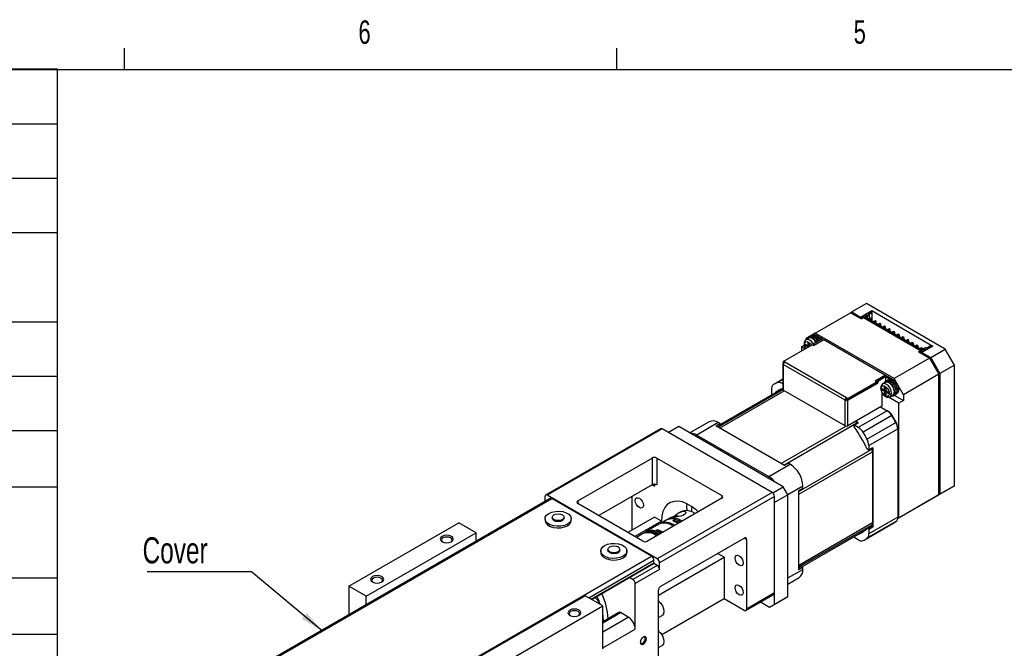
# Model space of a CAD drawing. Extents: x 11 to 421, y 5 to 275.
# Tile 4 of 7: x 105 to 205, y 212 to 275. Entities that reach past the tile are written whole.
import ezdxf
from ezdxf.enums import TextEntityAlignment as Align

# ---------------------------------------------------------------- set-up
doc = ezdxf.new("R2010")
doc.units = 0
doc.layers.get('0').update_dxf_attribs({"linetype": 'CONTINUOUS'})

# ---------------------------------------------------------------- blocks, each defined once
blk = doc.blocks.new('SW_TABLEANNOTATION_2')
at = {"color": 0, "linetype": 'CONTINUOUS'}
for p, q in [((0, 0), (0, -68.433)), ((93.214, 0), (0, 0)), ((93.214, -68.433), (93.214, 0)), ((0, -5.526), (93.214, -5.526)), ((35.028, -5.526), (35.028, -31.156)), ((56.134, -5.526), (56.134, -68.433)), ((0, -11.051), (93.214, -11.051)), ((74.418, -11.051), (74.418, -68.433)), ((0, -16.577), (93.214, -16.577)), ((0, -25.631), (93.214, -25.631)), ((0, -31.156), (93.214, -31.156)), ((0, -36.682), (93.214, -36.682)), ((35.028, -36.682), (35.028, -68.433)), ((0, -42.406), (35.028, -42.406)), ((56.134, -42.406), (93.214, -42.406)), ((0, -51.658), (35.028, -51.658)), ((74.418, -51.658), (93.214, -51.658)), ((0, -57.382), (35.028, -57.382)), ((56.134, -57.382), (93.214, -57.382)), ((0, -62.907), (93.214, -62.907)), ((0, -68.433), (93.214, -68.433))]:
    blk.add_line(p, q, dxfattribs=at)
for s, height, width, p in [('Technical Data', 3.5, 0.7, (29.615, -5.467)), ('Unit', 2.6458, 0.7, (42.44, -10.384)), ('Value', 2.6458, 0.7, (69.664, -10.384)), ('Ball Screw Lead', 2.64583, 0.653333, (4.077, -15.909)), ('2', 2.646, 0.7, (64.299, -15.909)), ('6', 2.646, 0.7, (82.838, -15.909)), ('mm', 2.6458, 0.7, (42.274, -15.909)), ('Max. Velocity      ', 2.64583, 0.571053, (5.934, -21.104)), ('mm/s', 2.6458, 0.7, (40.818, -22.868)), ('100', 2.6458, 0.7, (62.344, -22.868)), ('300', 2.6458, 0.7, (80.883, -22.868)), ('(w/ 17L30)', 2.6458, 0.7, (8.761, -24.632)), ('Force (w/ 17L30)', 2.64583, 0.65625, (3.444, -30.489)), ('1600', 2.6458, 0.7, (61.366, -30.489)), ('N', 2.646, 0.7, (44.275, -30.489)), ('555', 2.6458, 0.7, (80.883, -30.489)), ('Standard', 2.6458, 0.7, (57.365, -36.014)), ('P Grade', 2.6458, 0.7, (76.655, -36.014)), ('Repeatability', 2.64583, 0.7, (6.134, -41.308)), ('%%p', 2.6458, 0.7, (60.595, -41.308)), ('0.01', 2.6458, 0.7, (63.117, -41.308)), ('%%p', 2.6458, 0.7, (78.157, -41.308)), ('0.003', 2.6458, 0.7, (80.68, -41.308)), ('Positioning ', 2.64583, 0.7, (8.486, -47.032)), ('No ', 2.6458, 0.7, (62.816, -48.13)), ('0.02', 2.6458, 0.7, (80.396, -48.796)), ('Accuracy', 2.6458, 0.7, (9.028, -50.56)), ('standard ', 2.6458, 0.7, (57.561, -51.658)), ('mm', 2.6458, 0.7, (42.274, -51.559)), ('defined', 2.6458, 0.7, (58.585, -55.185)), ('Running Parallelism', 2.64583, 0.7, (1.237, -56.284)), ('0.01', 2.6458, 0.7, (80.396, -56.284)), ('Backlash', 2.6458, 0.7, (9.954, -62.24)), ('0.02', 2.6458, 0.7, (61.856, -62.24)), ('0.003', 2.6458, 0.7, (79.418, -62.24)), ('Starting Torque', 2.64583, 0.7, (4.74, -67.434)), ('N/cm', 2.6458, 0.7, (40.708, -67.434)), ('1.5', 2.6458, 0.7, (62.834, -67.434)), ('4', 2.646, 0.7, (82.838, -67.434))]:
    blk.add_text(s, height=height, dxfattribs=dict(at, width=width)).set_placement(p, align=Align.BOTTOM_LEFT)
blk = doc.blocks.new('SW_NOTE_3')
at = {"color": 0, "linetype": 'CONTINUOUS'}
for p, q in [((-17.778, 6.034), (-7.183, 6.034)), ((-7.183, 6.034), (0, 0))]:
    blk.add_line(p, q, dxfattribs=at)
blk.add_solid([(0, 0), (-1.58, 1.85), (-2.095, 1.237)], dxfattribs=at)
at = {"color": 0, "linetype": 'CONTINUOUS', "width": 0.7}
blk.add_text('Cover', height=2.6458, dxfattribs=at).set_placement((-18.261, 6.075), align=Align.BOTTOM_LEFT)

msp = doc.modelspace()

# ---------------------------------------------------------------- linework, layer by layer
at = {"color": 7, "linetype": 'CONTINUOUS'}
for p, q in [((115.9129, 270.3087), (115.9129, 272.4626)), ((165.9192, 270.3087), (165.9192, 272.4626)), ((15.9068, 270.3087), (415.9568, 270.3087)), ((191.2493, 246.523), (189.7644, 245.6657)), ((199.2632, 241.8967), (191.2493, 246.523)), ((186.0639, 243.5295), (189.6465, 245.5977)), ((189.6465, 245.5977), (190.7543, 244.9582)), ((189.6466, 245.5977), (189.7644, 245.6657)), ((189.7644, 245.6657), (190.6601, 245.1487)), ((190.6601, 245.1487), (191.7914, 245.8018)), ((190.6601, 245.0126), (190.6601, 245.1487)), ((191.6972, 245.693), (190.7072, 245.1215)), ((190.8133, 245.0602), (190.7072, 245.1215)), ((190.7072, 245.1215), (190.7072, 244.9854)), ((190.9429, 245.067), (190.7543, 244.9582)), ((190.8133, 245.0602), (190.9311, 245.1283)), ((190.8188, 244.9954), (190.8133, 245.0602)), ((190.9311, 245.1283), (196.8473, 241.713)), ((190.9311, 245.1283), (190.9366, 245.0634)), ((196.7412, 241.7198), (190.9429, 245.067)), ((191.0136, 245.2031), (191.2446, 245.3365)), ((196.9769, 241.7606), (191.0136, 245.2031)), ((191.0608, 245.1759), (191.2682, 245.2956)), ((191.2446, 245.3365), (191.3247, 245.2902)), ((191.2682, 245.2956), (191.2446, 245.3365)), ((191.2682, 245.2956), (191.2682, 245.0562)), ((191.3247, 245.2739), (191.5227, 245.3882)), ((191.3247, 245.2194), (191.5699, 245.361)), ((191.3247, 245.2902), (191.3247, 245.2739)), ((191.3247, 245.2739), (191.3247, 245.2194)), ((191.3247, 245.2194), (191.3247, 245.0235)), ((191.4143, 245.4344), (191.7797, 245.6453)), ((191.4945, 245.3882), (191.4143, 245.4344)), ((191.4615, 245.4072), (191.8032, 245.6045)), ((191.5227, 245.3882), (191.4945, 245.3882)), ((191.5699, 245.361), (191.5227, 245.3882)), ((191.6618, 245.033), (191.5439, 244.965)), ((191.5699, 244.9799), (191.5699, 245.361)), ((191.7797, 244.965), (191.6618, 245.033)), ((191.6972, 245.693), (191.7797, 245.6453)), ((191.8032, 245.6045), (191.7797, 245.6453)), ((191.7914, 245.8018), (198.014, 242.2096)), ((191.7914, 245.6249), (191.7914, 245.8018)), ((191.8032, 245.6045), (191.8032, 244.7473)), ((191.5439, 244.965), (191.5439, 244.897)), ((191.6618, 244.8969), (191.5439, 244.965)), ((191.6618, 244.8969), (191.7797, 244.965)), ((191.6618, 244.8289), (191.6618, 244.8969)), ((191.7797, 244.7609), (191.7797, 244.965)), ((192.1332, 244.7609), (192.0154, 244.6928)), ((192.0154, 244.6928), (192.0154, 244.6248)), ((192.1332, 244.6248), (192.0154, 244.6928)), ((192.2511, 244.6928), (192.1332, 244.7609)), ((192.1332, 244.6248), (192.2511, 244.6928)), ((192.1332, 244.5568), (192.1332, 244.6248)), ((192.2511, 244.4888), (192.2511, 244.6928)), ((192.6046, 244.4887), (192.4868, 244.4207)), ((192.4868, 244.4207), (192.4868, 244.3527)), ((192.6046, 244.3527), (192.4868, 244.4207)), ((192.7225, 244.4207), (192.6046, 244.4887)), ((192.6046, 244.3527), (192.7225, 244.4207)), ((192.6046, 244.2847), (192.6046, 244.3527)), ((192.7225, 244.2166), (192.7225, 244.4207)), ((193.076, 244.2166), (192.9582, 244.1486)), ((192.9582, 244.1486), (192.9582, 244.0806)), ((193.076, 244.0805), (192.9582, 244.1486)), ((193.1939, 244.1486), (193.076, 244.2166)), ((193.076, 244.0805), (193.1939, 244.1486)), ((193.076, 244.0125), (193.076, 244.0805)), ((193.1939, 243.9445), (193.1939, 244.1486)), ((186.0639, 243.5295), (185.1211, 242.985)), ((185.1211, 242.8437), (185.1211, 242.985)), ((185.4061, 243.0087), (185.1232, 242.8454)), ((185.5142, 243.1481), (185.3727, 243.0664)), ((185.6237, 243.2305), (185.5058, 243.1625)), ((185.7956, 243.3138), (185.7061, 243.2622)), ((194.0777, 238.9032), (186.0639, 243.5295)), ((186.2289, 243.2709), (186.0874, 243.1893)), ((186.0874, 243.1893), (186.6531, 242.8627)), ((186.2289, 243.2709), (186.7945, 242.9444)), ((193.5474, 243.9445), (193.4296, 243.8764)), ((193.4296, 243.8764), (193.4296, 243.8084)), ((193.5474, 243.8084), (193.4296, 243.8764)), ((193.6653, 243.8764), (193.5474, 243.9445)), ((193.5474, 243.8084), (193.6653, 243.8764)), ((193.5474, 243.7404), (193.5474, 243.8084)), ((193.6653, 243.6724), (193.6653, 243.8764)), ((194.0188, 243.6723), (193.901, 243.6043)), ((193.901, 243.6043), (193.901, 243.5363)), ((194.0188, 243.5363), (193.901, 243.6043)), ((194.1367, 243.6043), (194.0188, 243.6723)), ((194.0188, 243.5363), (194.1367, 243.6043)), ((194.0188, 243.4683), (194.0188, 243.5363)), ((194.1367, 243.4002), (194.1367, 243.6043)), ((194.4902, 243.4002), (194.3724, 243.3322)), ((194.3724, 243.3322), (194.3724, 243.2641)), ((194.4902, 243.2641), (194.3724, 243.3322)), ((194.6081, 243.3322), (194.4902, 243.4002)), ((194.4902, 243.2641), (194.6081, 243.3322)), ((194.4902, 243.1961), (194.4902, 243.2641)), ((194.6081, 243.1281), (194.6081, 243.3322)), ((194.9616, 243.1281), (194.8438, 243.06)), ((194.8438, 243.06), (194.8438, 242.992)), ((194.9616, 242.992), (194.8438, 243.06)), ((195.0795, 243.06), (194.9616, 243.1281)), ((194.9616, 242.992), (195.0795, 243.06)), ((194.9616, 242.924), (194.9616, 242.992)), ((195.0795, 242.8559), (195.0795, 243.06)), ((182.8135, 240.6489), (185.7339, 242.3348)), ((184.6497, 242.1141), (184.9408, 242.2822)), ((184.6497, 242.1141), (184.6497, 241.7089)), ((185.0006, 241.9115), (184.6497, 242.1141)), ((185.0857, 242.366), (185.2271, 242.2843)), ((185.2271, 242.1482), (185.0857, 242.2299)), ((185.3686, 242.2299), (185.2271, 242.1482)), ((185.2895, 242.2755), (185.3686, 242.2299)), ((185.2938, 242.2777), (185.4352, 242.3594)), ((185.3214, 242.3388), (185.3214, 242.5021)), ((185.4393, 242.362), (185.4352, 242.3594)), ((185.4393, 242.4362), (185.4393, 242.2707)), ((185.7339, 242.3348), (185.8777, 242.2518)), ((186.6531, 242.8627), (185.8517, 242.4001)), ((185.8517, 242.4001), (185.9932, 242.3184)), ((185.8517, 242.4001), (185.8517, 242.2667)), ((185.8777, 242.2518), (186.9383, 242.8641)), ((186.8531, 242.8149), (186.8531, 242.8627)), ((186.9383, 242.8641), (193.2033, 239.2474)), ((195.433, 242.8559), (195.3152, 242.7879)), ((195.3152, 242.7879), (195.3152, 242.7199)), ((195.433, 242.7199), (195.3152, 242.7879)), ((195.5509, 242.7879), (195.433, 242.8559)), ((195.433, 242.7199), (195.5509, 242.7879)), ((195.433, 242.6518), (195.433, 242.7199)), ((195.5509, 242.5838), (195.5509, 242.7879)), ((195.9044, 242.5838), (195.7866, 242.5157)), ((195.7866, 242.5157), (195.7866, 242.4477)), ((195.9044, 242.4477), (195.7866, 242.5157)), ((196.0223, 242.5157), (195.9044, 242.5838)), ((195.9044, 242.4477), (196.0223, 242.5157)), ((195.9044, 242.3797), (195.9044, 242.4477)), ((196.0223, 242.3117), (196.0223, 242.5157)), ((196.3758, 242.3116), (196.258, 242.2436)), ((196.258, 242.2436), (196.258, 242.1756)), ((196.3758, 242.1756), (196.258, 242.2436)), ((196.4937, 242.2436), (196.3758, 242.3116)), ((196.3758, 242.1756), (196.4937, 242.2436)), ((196.3758, 242.1076), (196.3758, 242.1756)), ((196.4937, 242.0395), (196.4937, 242.2436)), ((196.8473, 242.0395), (196.7294, 241.9715)), ((196.8355, 241.5837), (197.8254, 242.1552)), ((196.9651, 241.9715), (196.8473, 242.0395)), ((198.014, 242.2096), (196.8826, 241.5565)), ((197.2974, 242.0545), (197.0995, 241.9402)), ((197.2974, 242.0382), (197.2974, 242.0545)), ((197.3776, 241.9919), (197.2974, 242.0382)), ((197.7429, 242.2028), (197.3776, 241.9919)), ((197.7429, 242.2028), (197.8254, 242.1552)), ((197.8254, 242.1552), (197.8254, 242.1008)), ((196.5526, 241.6109), (196.7412, 241.7198)), ((196.5526, 241.6109), (197.6604, 240.9714)), ((196.7294, 241.6449), (196.7173, 241.5158)), ((196.7294, 241.9715), (196.7294, 241.9035)), ((196.8473, 241.9034), (196.7294, 241.9715)), ((196.8473, 241.713), (196.7294, 241.6449)), ((196.8355, 241.5837), (196.7294, 241.6449)), ((196.7412, 241.7198), (196.7412, 241.6517)), ((196.8355, 241.4476), (196.8355, 241.5837)), ((196.8473, 241.9034), (196.9651, 241.9715)), ((196.8473, 241.8354), (196.8473, 241.9034)), ((196.8826, 241.5565), (196.8826, 241.4204)), ((196.8826, 241.5565), (197.7783, 241.0394)), ((196.9651, 241.7674), (196.9651, 241.9715)), ((197.2079, 241.8939), (196.9769, 241.7606)), ((197.0523, 241.913), (197.0995, 241.9402)), ((197.0523, 241.8041), (197.0523, 241.913)), ((197.0995, 241.9402), (197.1277, 241.9402)), ((197.1277, 241.9402), (197.2079, 241.8939)), ((197.1277, 241.8477), (197.1277, 241.9402)), ((197.7783, 241.0394), (199.2632, 241.8967)), ((197.7783, 241.0394), (198.7211, 239.4064)), ((200.206, 240.2637), (199.2632, 241.8967)), ((182.7526, 240.3999), (182.7526, 237.8141)), ((182.8159, 240.4842), (182.8112, 240.4815)), ((182.8112, 240.3182), (182.8112, 237.7325)), ((182.8112, 240.3182), (182.8135, 240.3169)), ((182.9573, 240.5659), (182.8135, 240.6489)), ((182.8135, 240.6489), (182.8135, 240.4856)), ((182.8561, 240.461), (182.8135, 240.4856)), ((189.0785, 236.7029), (182.8135, 240.3196)), ((182.8135, 240.3169), (182.8135, 240.3196)), ((182.955, 240.5645), (182.9573, 240.5659)), ((189.2199, 236.9478), (182.955, 240.5645)), ((197.6604, 240.9714), (194.0777, 238.9032)), ((197.6604, 240.9714), (198.6032, 239.3384)), ((197.6604, 240.9714), (197.7295, 240.9315)), ((197.7295, 240.9315), (197.6949, 240.9116)), ((197.7295, 240.9315), (198.6032, 239.4181)), ((200.206, 240.2637), (198.7211, 239.4064)), ((200.206, 228.0156), (200.206, 240.2637)), ((193.2033, 239.2474), (192.1426, 238.6351)), ((192.2628, 238.699), (193.0642, 239.1617)), ((193.2057, 239.08), (192.4043, 238.6174)), ((193.2033, 239.2474), (193.2033, 239.1955)), ((193.2057, 239.08), (193.2057, 238.6078)), ((193.7713, 238.7535), (193.2057, 239.08)), ((193.3471, 239.1617), (193.9128, 238.8351)), ((198.6032, 239.3384), (195.0206, 237.2702)), ((198.6032, 239.4181), (198.5687, 239.3982)), ((198.6032, 239.4181), (198.6032, 239.3384)), ((198.6032, 227.0903), (198.6032, 239.3384)), ((198.7211, 239.4064), (198.7211, 227.1583)), ((182.7526, 238.8278), (181.9808, 238.3822)), ((182.7526, 238.3786), (182.6643, 238.4296)), ((189.3637, 236.6988), (192.4043, 238.4541)), ((192.2864, 238.5521), (189.3661, 236.8662)), ((192.2864, 238.3888), (189.3661, 236.7029)), ((192.1426, 238.6351), (192.2864, 238.5521)), ((192.4043, 238.6174), (192.2628, 238.699)), ((192.2628, 238.5657), (192.2628, 238.699)), ((192.2864, 238.5521), (192.2864, 238.3888)), ((192.4043, 238.4541), (192.2864, 238.5221)), ((192.4043, 238.6174), (192.4043, 238.4541)), ((193.1842, 238.5184), (192.9014, 238.3552)), ((193.0996, 237.8485), (193.0996, 238.0118)), ((193.2923, 238.6578), (193.1509, 238.5762)), ((193.4018, 238.7403), (193.284, 238.6723)), ((193.7713, 238.7535), (193.9128, 238.8351)), ((195.0206, 237.2702), (194.0777, 238.9032)), ((182.7526, 237.9041), (176.3765, 234.2232)), ((181.5973, 237.8134), (181.5973, 237.3444)), ((181.6902, 237.2908), (181.5973, 237.3444)), ((189.0809, 234.1131), (182.8112, 237.7325)), ((192.805, 237.4334), (192.805, 236.0997)), ((192.9178, 237.341), (192.805, 237.4061)), ((192.8639, 237.8757), (193.0053, 237.7941)), ((193.0053, 237.658), (192.8639, 237.7396)), ((193.1467, 237.7396), (193.0053, 237.658)), ((193.0676, 237.7853), (193.1467, 237.7396)), ((193.072, 237.7875), (193.2134, 237.8691)), ((193.241, 237.5763), (193.0996, 237.4947)), ((193.0996, 237.3314), (193.0996, 237.4947)), ((193.2174, 237.8718), (193.2134, 237.8691)), ((193.2174, 237.946), (193.2174, 237.7805)), ((193.2174, 237.4267), (193.2174, 237.2633)), ((193.241, 237.5763), (193.241, 237.4851)), ((193.3865, 237.5693), (193.2451, 237.4877)), ((193.3117, 237.6172), (193.4531, 237.5356)), ((193.4531, 237.3995), (193.3117, 237.4811)), ((193.3865, 237.5693), (193.3908, 237.5715)), ((194.5492, 236.3992), (193.4924, 237.0093)), ((193.6513, 237.0561), (193.9342, 237.2194)), ((193.9675, 237.1616), (194.1089, 237.2433)), ((194.0835, 237.2123), (195.0206, 236.6714)), ((194.1173, 237.2288), (194.2351, 237.2969)), ((194.3037, 237.3524), (194.3461, 237.3769)), ((195.0206, 237.2702), (195.0206, 236.6714)), ((189.2199, 236.7818), (189.0785, 236.7002)), ((189.0785, 236.7002), (189.0785, 236.7029)), ((189.0785, 236.7002), (189.0809, 236.6988)), ((189.0809, 234.1131), (189.0809, 236.6988)), ((189.2223, 236.9492), (189.2199, 236.9478)), ((189.2223, 236.7859), (189.2199, 236.7845)), ((189.2199, 236.7845), (189.2199, 236.7818)), ((189.2199, 236.7818), (189.2223, 236.7805)), ((189.3661, 236.8662), (189.2223, 236.9492)), ((189.2223, 236.7859), (189.2223, 236.9492)), ((189.3661, 236.7029), (189.2223, 236.7859)), ((189.2223, 236.7805), (189.227, 236.7832)), ((189.3637, 234.1131), (189.3637, 236.6988)), ((192.805, 236.0997), (189.3637, 234.1131)), ((189.3661, 236.8662), (189.3661, 236.7029)), ((192.6871, 236.0316), (193.3643, 235.6407)), ((195.0206, 236.6714), (194.5492, 236.3992)), ((194.5492, 224.7499), (194.5492, 236.3992)), ((193.3643, 235.6407), (190.4298, 233.9467)), ((193.8417, 235.151), (190.9072, 233.4569)), ((193.3643, 235.6407), (193.4821, 235.5727)), ((193.88, 235.1645), (193.8417, 235.151)), ((172.2046, 234.0314), (171.144, 233.4192)), ((182.8112, 227.9084), (172.2046, 234.0314)), ((175.2831, 234.5236), (173.3176, 233.3889)), ((176.1997, 234.4328), (174.0195, 233.1742)), ((175.964, 234.0927), (176.3765, 234.3308)), ((182.9172, 230.0787), (175.964, 234.0927)), ((176.3765, 234.1427), (176.127, 233.9986)), ((176.3765, 234.3308), (176.1997, 234.4328)), ((176.3765, 234.3308), (176.3765, 234.1427)), ((190.0237, 234.1811), (190.4361, 234.4192)), ((190.0237, 233.993), (190.0237, 234.1811)), ((190.4298, 233.9467), (190.0237, 234.1811)), ((190.1651, 234.5757), (190.4361, 234.4192)), ((190.285, 234.408), (190.324, 234.3545)), ((191.3113, 232.7569), (194.2458, 234.4509)), ((194.2458, 234.4509), (194.2767, 234.4773)), ((170.3409, 233.8031), (158.6736, 227.0677)), ((170.5075, 233.7866), (158.8403, 227.0512)), ((181.6798, 227.337), (170.5075, 233.7866)), ((174.0195, 233.1742), (181.3263, 228.9561)), ((191.4968, 232.0985), (194.4313, 233.7926)), ((194.4313, 233.9286), (194.4313, 233.7926)), ((194.4313, 233.7926), (194.4313, 224.8253)), ((191.4968, 232.0985), (191.4968, 231.6296)), ((191.4968, 231.6296), (191.3339, 231.7236)), ((191.9093, 231.8677), (191.4968, 231.6296)), ((191.7971, 231.8029), (191.824, 231.7424)), ((191.8857, 231.4764), (191.8857, 224.2569)), ((191.9093, 231.8677), (191.9093, 223.8384)), ((161.9515, 226.4797), (169.494, 230.8339)), ((169.494, 230.8339), (169.494, 228.1121)), ((169.9654, 230.8339), (176.5651, 227.024)), ((169.9654, 230.8339), (169.9654, 228.1121)), ((181.3263, 228.9561), (183.5065, 230.2147)), ((183.3297, 230.3168), (182.9172, 230.0787)), ((183.3297, 230.3168), (183.5065, 230.2147)), ((169.494, 228.1121), (164.0732, 224.9828)), ((169.7297, 228.1685), (169.7297, 227.976)), ((200.206, 228.0156), (198.7211, 227.1583)), ((199.2632, 227.4711), (200.206, 228.0156)), ((170.0125, 220.6016), (158.8403, 227.0512)), ((181.6798, 227.337), (170.0125, 220.6016)), ((181.7422, 227.2913), (182.8112, 227.9084)), ((183.2826, 227.0919), (181.9155, 226.3027)), ((183.2826, 227.0919), (182.8112, 227.9084)), ((183.2826, 216.749), (183.2826, 227.0919)), ((184.3904, 227.5271), (184.8029, 227.7652)), ((184.3904, 219.4978), (184.3904, 227.5271)), ((184.8029, 227.7652), (184.8029, 227.9694)), ((194.5492, 224.7499), (198.6032, 227.0903)), ((198.6032, 227.0903), (197.6604, 226.5458)), ((199.2632, 227.4711), (197.7783, 226.6139)), ((198.7211, 227.1583), (197.7783, 226.6139)), ((159.1332, 226.7344), (107.2787, 196.7994)), ((107.4454, 196.7829), (159.2999, 226.7179)), ((158.6046, 226.9151), (158.6046, 226.4292)), ((169.4351, 220.8669), (159.2999, 226.7179)), ((168.5512, 222.3977), (161.9515, 226.2076)), ((167.4434, 226.9283), (167.4434, 223.5261)), ((176.5651, 226.7519), (169.0226, 222.3977)), ((181.9155, 226.9287), (170.2483, 220.1933)), ((181.9155, 217.1302), (181.9155, 226.9287)), ((197.6604, 226.5458), (194.4177, 224.6739)), ((197.7783, 226.6139), (197.7783, 226.6139)), ((172.3916, 225.3797), (172.1521, 225.2414)), ((173.7959, 225.2067), (173.7252, 225.2475)), ((173.8416, 225.1796), (173.7959, 225.2067)), ((138.6877, 217.8123), (149.86, 224.2619)), ((151.6278, 223.2414), (149.86, 224.2619)), ((158.6147, 224.6673), (158.6147, 224.5067)), ((159.3481, 224.8279), (159.3481, 224.7245)), ((160.5481, 224.7245), (160.5481, 224.8279)), ((161.2814, 224.5067), (161.2814, 224.6673)), ((169.7297, 224.8459), (167.02, 223.2816)), ((170.4368, 224.4377), (167.7271, 222.8734)), ((170.1878, 224.1075), (168.8915, 223.3591)), ((170.4368, 224.4377), (169.7297, 224.8459)), ((170.9303, 224.5361), (170.3292, 224.1891)), ((171.3765, 224.7937), (171.0717, 224.6177)), ((171.5388, 224.8347), (171.7267, 224.9431)), ((191.1134, 222.5624), (194.0479, 224.2565)), ((194.2458, 224.3811), (191.3113, 222.6871)), ((194.4313, 224.8253), (191.4968, 223.1313)), ((194.5492, 224.7499), (194.4177, 224.674)), ((140.4555, 216.7918), (151.6278, 223.2414)), ((151.6278, 222.4015), (151.6278, 223.2414)), ((168.5025, 223.1346), (167.8886, 222.7802)), ((168.75, 223.2774), (168.644, 223.2162)), ((184.71, 219.7896), (191.0865, 223.4706)), ((191.3339, 223.6943), (191.7464, 223.9324)), ((191.3339, 223.6943), (191.4968, 223.6002)), ((191.4968, 223.6002), (191.9093, 223.8384)), ((191.4968, 223.6002), (191.4968, 223.1313)), ((191.9093, 223.8384), (191.7464, 223.9324)), ((170.3661, 217.8118), (178.8514, 222.7102)), ((179.0871, 222.5741), (179.0871, 215.4974)), ((190.0237, 222.7495), (190.0237, 222.8571)), ((190.4298, 222.5151), (190.0237, 222.7495)), ((164.2716, 221.4017), (164.2716, 221.2411)), ((165.0049, 221.5623), (165.0049, 221.4589)), ((166.2049, 221.4589), (166.2049, 221.5623)), ((166.9382, 221.2411), (166.9382, 221.4017)), ((176.8008, 220.7639), (176.1403, 221.1451)), ((117.5806, 190.932), (169.4351, 220.8669)), ((163.344, 216.4777), (169.6363, 220.1102)), ((170.0125, 219.9211), (169.655, 220.1276)), ((169.6708, 220.1865), (169.6708, 220.4587)), ((170.1304, 216.9132), (176.8008, 220.7639)), ((170.2483, 219.5129), (170.2483, 220.1933)), ((176.8008, 220.7639), (176.8008, 216.5451)), ((170.0125, 219.9211), (167.5377, 218.4924)), ((170.2483, 219.5129), (167.7734, 218.0842)), ((184.3904, 219.6859), (184.6399, 219.83)), ((184.8029, 219.7359), (184.3904, 219.4978)), ((184.6399, 219.83), (184.8029, 219.7359)), ((184.8029, 219.5318), (184.8029, 219.7359)), ((167.5377, 218.4924), (167.1858, 218.6956)), ((167.7734, 213.4571), (167.7734, 218.0842)), ((183.2826, 218.034), (184.4231, 218.6924)), ((138.6877, 217.8123), (138.6877, 214.9314)), ((140.4555, 216.7918), (138.6877, 217.8123)), ((170.1304, 210.3268), (170.1304, 217.4035)), ((181.9155, 217.1302), (179.0871, 215.4974)), ((181.8684, 216.9941), (181.8684, 215.9326)), ((140.4555, 215.9519), (140.4555, 216.7918)), ((151.5335, 210.3966), (162.7058, 216.8462)), ((164.4735, 215.8257), (162.7058, 216.8462)), ((176.8008, 216.5451), (170.4704, 212.8907)), ((178.8514, 215.3613), (176.8008, 216.5451)), ((179.018, 215.3448), (181.8465, 216.9776)), ((181.397, 215.6604), (180.4809, 216.1893)), ((182.8112, 216.4768), (181.397, 215.6604)), ((183.2826, 216.749), (181.8684, 215.9326)), ((182.8112, 216.4768), (183.2826, 216.749)), ((153.3013, 209.3761), (164.4735, 215.8257)), ((164.4735, 211.4708), (164.4735, 215.8257)), ((166.11, 215.1542), (164.4735, 214.2095)), ((167.0663, 214.6819), (166.2767, 215.1377)), ((181.8684, 215.9326), (181.397, 215.6604)), ((164.4735, 214.2734), (164.5289, 214.2415)), ((170.1304, 214.6302), (170.4944, 214.8403)), ((170.1304, 211.5818), (170.4944, 211.7919))]:
    msp.add_line(p, q, dxfattribs=at)
at = {"color": 8, "linetype": 'CONTINUOUS'}
for p, q in [((185.0857, 242.2299), (185.2036, 242.2979)), ((185.3214, 242.5021), (185.3804, 242.5361)), ((185.4393, 242.4068), (185.3214, 242.3388)), ((182.187, 238.491), (182.7526, 238.8175)), ((182.6643, 238.4296), (182.7526, 238.4805)), ((193.0996, 238.0118), (193.1585, 238.0459)), ((182.7808, 237.755), (176.2004, 233.9562)), ((176.3382, 233.8766), (182.9144, 237.6729)), ((192.8639, 237.7396), (192.9818, 237.8077)), ((193.2174, 237.9166), (193.0996, 237.8485)), ((193.2174, 237.3994), (193.0996, 237.3314)), ((193.4296, 237.5491), (193.3117, 237.4811)), ((193.5121, 237.4335), (193.4531, 237.3995)), ((189.195, 234.0804), (182.5902, 230.2675)), ((182.8514, 230.1167), (190.285, 234.408)), ((174.0195, 233.1742), (173.937, 233.0313)), ((191.824, 231.7424), (184.3904, 227.451)), ((184.3904, 227.1494), (191.8857, 231.4764)), ((169.494, 228.1121), (169.7297, 227.976)), ((181.3263, 228.9561), (181.2438, 228.8132)), ((176.5651, 227.024), (176.5651, 226.7519)), ((184.8029, 227.9694), (183.2826, 227.0917)), ((161.9515, 226.4797), (161.9515, 226.2076)), ((171.805, 224.5079), (171.7158, 224.3489)), ((191.8857, 224.2569), (184.3904, 219.9299)), ((184.3904, 219.7707), (191.824, 224.0621)), ((170.0293, 223.3877), (170.1123, 223.5376)), ((179.0871, 222.5741), (178.8513, 222.7102)), ((163.0594, 216.642), (169.6708, 220.4587)), ((163.2952, 216.5059), (169.6708, 220.1865)), ((183.2826, 218.6541), (184.8029, 219.5318)), ((164.4735, 214.0968), (166.2767, 215.1377)), ((164.4735, 213.1851), (167.0663, 214.6819)), ((164.4735, 211.5522), (167.7734, 213.4571))]:
    msp.add_line(p, q, dxfattribs=at)
at = {"color": 7, "linetype": 'CONTINUOUS', "flags": 128}
for points in [[(186.1893, 242.595), (186.1087, 242.719), (185.9189, 242.9271), (185.7112, 243.0614), (185.5125, 243.1045), (185.3487, 243.0508), (185.2445, 242.9154)], [(186.156, 242.5757), (185.984, 242.8078), (185.781, 242.9716), (185.5781, 243.0421), (185.4061, 243.0087)], [(186.3391, 242.6814), (186.1851, 242.8983), (185.9768, 243.087), (185.7612, 243.1884), (185.5673, 243.1888), (185.4312, 243.1002)], [(186.3308, 242.6766), (186.2502, 242.8007), (186.0603, 243.0087), (185.8526, 243.1431), (185.6539, 243.1862), (185.5142, 243.1481)], [(185.6237, 243.2305), (185.6345, 243.2365), (185.7634, 243.2693)], [(185.0857, 242.2299), (185.0632, 242.2481), (185.044, 242.2739), (185.0313, 242.3033), (185.0268, 242.3319), (185.0313, 242.3554), (185.044, 242.3701), (185.0632, 242.3738), (185.0857, 242.366)], [(185.3214, 242.5021), (185.3258, 242.5253), (185.3383, 242.54), (185.3571, 242.544), (185.3794, 242.5367), (185.4018, 242.5191), (185.421, 242.4939), (185.4341, 242.4648), (185.4393, 242.4362)], [(192.746, 237.8757), (192.7625, 237.9996), (192.8285, 238.1139), (192.8873, 238.153), (192.9644, 238.1699), (193.057, 238.1579), (193.1585, 238.1139), (193.26, 238.0406), (193.3526, 237.9458), (193.4297, 237.8399), (193.4885, 237.7329), (193.5545, 237.5424), (193.571, 237.3995)], [(193.7726, 237.1261), (193.9427, 237.1489), (194.0708, 237.2643), (194.1325, 237.4582), (194.1198, 237.7055), (194.0342, 237.9739), (193.8869, 238.2288), (193.6971, 238.4369), (193.4893, 238.5712), (193.2907, 238.6143), (193.1269, 238.5606), (193.0226, 238.4252)], [(193.0996, 238.0118), (193.104, 238.0351), (193.1165, 238.0498), (193.1353, 238.0538), (193.1576, 238.0464), (193.18, 238.0288), (193.1992, 238.0036), (193.2123, 237.9746), (193.2174, 237.946)], [(193.9342, 237.2194), (193.9342, 237.2194), (194.0492, 237.3517), (194.0895, 237.5628), (194.0492, 237.8204), (193.9342, 238.0855), (193.7622, 238.3175), (193.5592, 238.4813), (193.3563, 238.5519), (193.1842, 238.5184)], [(194.2899, 237.6104), (194.2501, 237.8792), (194.1361, 238.1576), (193.9633, 238.408), (193.755, 238.5967), (193.5394, 238.6981), (193.3455, 238.6986), (193.2094, 238.6099)], [(194.1089, 237.2433), (194.2123, 237.346), (194.274, 237.5399), (194.2612, 237.7871), (194.1756, 238.0556), (194.0283, 238.3104), (193.8385, 238.5185), (193.6308, 238.6528), (193.4321, 238.6959), (193.2923, 238.6578)], [(193.4018, 238.7403), (193.4692, 238.7683), (193.6671, 238.7636), (193.8859, 238.6556), (194.0954, 238.4593)], [(193.9128, 238.8351), (194.1224, 238.6714), (194.3067, 238.4421), (194.4435, 238.1749), (194.5163, 237.9019), (194.5163, 237.6561), (194.4435, 237.4672), (194.3461, 237.3769)], [(194.0954, 238.4593), (194.2243, 238.2777), (194.3237, 238.0772), (194.3863, 237.8725), (194.4077, 237.6784), (194.3863, 237.509), (194.3237, 237.3767), (194.2351, 237.2969)], [(182.4201, 237.7122), (182.4606, 237.7441), (182.5754, 237.8285)], [(193.571, 237.3995), (193.5545, 237.2756), (193.4885, 237.1613), (193.4297, 237.1222), (193.3526, 237.1053), (193.26, 237.1173), (193.1585, 237.1613), (193.057, 237.2345), (192.9644, 237.3294), (192.8873, 237.4353), (192.8285, 237.5423), (192.7625, 237.7328), (192.746, 237.8757)], [(192.8639, 237.7396), (192.8413, 237.7578), (192.8222, 237.7836), (192.8094, 237.8131), (192.805, 237.8417), (192.8094, 237.8651), (192.8222, 237.8798), (192.8413, 237.8836), (192.8639, 237.8757)], [(192.8561, 237.4348), (192.8939, 237.3697), (193.017, 237.2221), (193.1642, 237.1025), (193.339, 237.0232), (193.4724, 237.0066), (193.5559, 237.0179), (193.6514, 237.0562)], [(193.2174, 237.2633), (193.213, 237.2399), (193.2002, 237.2252), (193.1811, 237.2215), (193.1585, 237.2293), (193.136, 237.2475), (193.1168, 237.2733), (193.1041, 237.3028), (193.0996, 237.3314)], [(193.4531, 237.5356), (193.4757, 237.5174), (193.4948, 237.4916), (193.5076, 237.4621), (193.5121, 237.4335), (193.5076, 237.41), (193.4948, 237.3953), (193.4757, 237.3916), (193.4531, 237.3995)], [(194.026, 237.1954), (194.1361, 237.2407), (194.2501, 237.3875), (194.2899, 237.6104)], [(168.6101, 226.0366), (168.5787, 225.8725), (168.4893, 225.7695), (168.3555, 225.7435), (168.1976, 225.7984), (168.0398, 225.9258), (167.906, 226.1063), (167.8166, 226.3124), (167.7852, 226.5128), (167.8166, 226.677), (167.906, 226.7799), (168.0398, 226.8059), (168.1976, 226.751), (168.3555, 226.6237), (168.4893, 226.4432), (168.5787, 226.237), (168.6101, 226.0366)], [(174.1751, 225.3722), (173.9596, 225.5703), (173.4988, 225.9251), (173.0317, 226.1947), (172.5709, 226.372), (172.1291, 226.4519), (171.7182, 226.4323), (171.3496, 226.3138), (171.0332, 226.0995), (170.7777, 225.7954), (170.5901, 225.4098), (170.4754, 224.953), (170.4368, 224.4377)], [(173.0539, 225.4925), (173.0295, 225.9345), (173.0387, 226.1914)], [(160.8909, 224.1231), (160.5871, 223.9918), (160.2315, 223.9152), (159.8529, 223.8996), (159.4821, 223.9461), (159.149, 224.0511), (158.8807, 224.2061), (158.6988, 224.3983), (158.6181, 224.6124), (158.6452, 224.8309), (158.7778, 225.0362), (159.0053, 225.2116), (159.3091, 225.3429), (159.6646, 225.4195), (160.0432, 225.4351), (160.414, 225.3885), (160.7471, 225.2835), (161.0154, 225.1286), (161.1973, 224.9363), (161.278, 224.7222), (161.2509, 224.5037), (161.1183, 224.2984), (160.8909, 224.1231)], [(160.3723, 224.583), (160.1777, 224.5079), (159.9481, 224.4815), (159.7185, 224.5079), (159.5238, 224.583), (159.3937, 224.6954), (159.3481, 224.8279), (159.3937, 224.9605), (159.5238, 225.0728), (159.7185, 225.1479), (159.9481, 225.1743), (160.1777, 225.1479), (160.3723, 225.0728), (160.5024, 224.9605), (160.5481, 224.8279), (160.5024, 224.6954), (160.3723, 224.583)], [(171.7267, 224.9431), (172.0662, 225.1888), (172.4969, 225.3977), (172.7433, 225.434), (172.8826, 225.3909), (172.9304, 225.3069), (172.8931, 225.1937), (172.7814, 225.0877), (172.6159, 225.0006), (172.4144, 224.9368), (172.1955, 224.8955), (171.9756, 224.8712), (171.7646, 224.8557), (171.5288, 224.8338), (171.3787, 224.7895)], [(158.6147, 224.5067), (158.6181, 224.4518), (158.6988, 224.2378), (158.8807, 224.0455), (159.149, 223.8906), (159.4821, 223.7856), (159.8529, 223.739), (160.2315, 223.7546), (160.5871, 223.8312), (160.8909, 223.9625)], [(160.3723, 224.4796), (160.1777, 224.4045), (159.9481, 224.3781), (159.7185, 224.4045), (159.5238, 224.4796), (159.3937, 224.5919), (159.3481, 224.7245)], [(160.5481, 224.7245), (160.5024, 224.5919), (160.3723, 224.4796)], [(171.6636, 224.4263), (171.634, 224.4412), (171.6188, 224.4595), (171.6186, 224.4749), (171.6274, 224.4877), (171.6449, 224.4998), (171.6661, 224.5085), (171.6906, 224.5146), (171.7282, 224.5186), (171.7743, 224.5157), (171.805, 224.5079)], [(172.1299, 224.1915), (172.0364, 224.2493), (171.6636, 224.4263)], [(172.2207, 224.9023), (171.9992, 224.9521), (171.7267, 224.9431)], [(171.805, 224.5079), (172.1778, 224.331), (172.2713, 224.2731)], [(191.824, 224.0621), (191.6644, 223.8976), (191.6298, 223.8651)], [(148.1629, 222.874), (148.0184, 222.7491), (147.9677, 222.6019), (148.0184, 222.4546), (148.1629, 222.3297), (148.3792, 222.2463), (148.6344, 222.217), (148.8895, 222.2463), (149.1058, 222.3297), (149.2503, 222.4546), (149.301, 222.6019), (149.2503, 222.7491), (149.1058, 222.874), (148.8895, 222.9574), (148.6344, 222.9867), (148.3792, 222.9574), (148.1629, 222.874)], [(169.9709, 223.456), (169.9414, 223.4708), (169.9262, 223.4889), (169.9261, 223.5042), (169.9348, 223.517), (169.9524, 223.5291), (169.9735, 223.5378), (169.9981, 223.5439), (170.0357, 223.548), (170.0817, 223.5452), (170.1123, 223.5376)], [(170.4446, 223.2186), (170.3436, 223.2808), (169.9709, 223.456)], [(170.1123, 223.5376), (170.485, 223.3625), (170.586, 223.3002)], [(190.9312, 223.3543), (190.8014, 223.2974), (190.7528, 223.278)], [(148.2523, 222.7193), (148.1352, 222.6181), (148.094, 222.4987), (148.1352, 222.3793), (148.2122, 222.304)], [(149.0565, 222.304), (149.1336, 222.3793), (149.1747, 222.4987), (149.1336, 222.6181), (149.0164, 222.7193), (148.8411, 222.7869), (148.6344, 222.8106), (148.4276, 222.7869), (148.2523, 222.7193)], [(166.5477, 220.8574), (166.2439, 220.7261), (165.8883, 220.6496), (165.5098, 220.6339), (165.139, 220.6805), (164.8059, 220.7855), (164.5375, 220.9404), (164.3556, 221.1327), (164.275, 221.3468), (164.3021, 221.5653), (164.4347, 221.7706), (164.6621, 221.946), (164.9659, 222.0773), (165.3215, 222.1538), (165.7, 222.1695), (166.0709, 222.1229), (166.404, 222.0179), (166.6723, 221.863), (166.8542, 221.6707), (166.9349, 221.4566), (166.9078, 221.2381), (166.7752, 221.0328), (166.5477, 220.8574)], [(164.2716, 221.2411), (164.275, 221.1862), (164.3556, 220.9721), (164.5375, 220.7798), (164.8059, 220.6249), (165.139, 220.5199), (165.5098, 220.4734), (165.8883, 220.489), (166.2439, 220.5656), (166.5477, 220.6968)], [(166.0292, 221.3174), (165.8345, 221.2423), (165.6049, 221.2159), (165.3753, 221.2423), (165.1807, 221.3174), (165.0506, 221.4297), (165.0049, 221.5623), (165.0506, 221.6948), (165.1807, 221.8072), (165.3753, 221.8823), (165.6049, 221.9087), (165.8345, 221.8823), (166.0292, 221.8072), (166.1592, 221.6948), (166.2049, 221.5623), (166.1592, 221.4297), (166.0292, 221.3174)], [(166.0292, 221.2139), (165.8345, 221.1389), (165.6049, 221.1125), (165.3753, 221.1389), (165.1807, 221.2139), (165.0506, 221.3263), (165.0049, 221.4589)], [(166.2049, 221.4589), (166.1592, 221.3263), (166.0292, 221.2139)], [(178.7453, 220.1857), (178.7139, 220.0215), (178.6245, 219.9186), (178.4907, 219.8926), (178.3328, 219.9475), (178.175, 220.0749), (178.0412, 220.2554), (177.9518, 220.4615), (177.9204, 220.6619), (177.9518, 220.8261), (178.0412, 220.929), (178.175, 220.955), (178.3328, 220.9001), (178.4907, 220.7727), (178.6245, 220.5922), (178.7139, 220.3861), (178.7453, 220.1857)], [(141.0919, 218.792), (140.9474, 218.6671), (140.8966, 218.5198), (140.9474, 218.3725), (141.0919, 218.2477), (141.3082, 218.1643), (141.5633, 218.135), (141.8184, 218.1643), (142.0347, 218.2477), (142.1792, 218.3725), (142.23, 218.5198), (142.1792, 218.6671), (142.0347, 218.792), (141.8184, 218.8754), (141.5633, 218.9047), (141.3082, 218.8754), (141.0919, 218.792)], [(141.1812, 218.6372), (141.0641, 218.536), (141.023, 218.4167), (141.0641, 218.2973), (141.1412, 218.2219)], [(141.9854, 218.2219), (142.0625, 218.2973), (142.1036, 218.4167), (142.0625, 218.536), (141.9454, 218.6372), (141.7701, 218.7048), (141.5633, 218.7286), (141.3565, 218.7048), (141.1812, 218.6372)], [(178.7453, 217.1917), (178.7139, 217.0275), (178.6245, 216.9246), (178.4907, 216.8986), (178.3328, 216.9535), (178.175, 217.0809), (178.0412, 217.2614), (177.9518, 217.4675), (177.9204, 217.6679), (177.9518, 217.8321), (178.0412, 217.935), (178.175, 217.961), (178.3328, 217.9061), (178.4907, 217.7788), (178.6245, 217.5982), (178.7139, 217.3921), (178.7453, 217.1917)], [(170.1304, 216.3203), (170.1487, 216.3064), (170.3602, 216.0953), (170.5327, 215.8287), (170.6452, 215.5386), (170.6843, 215.26), (170.6452, 215.0266), (170.5327, 214.8664), (170.4944, 214.8403)], [(161.1266, 215.3903), (160.9821, 215.2654), (160.9313, 215.1181), (160.9821, 214.9708), (161.1266, 214.846), (161.3429, 214.7626), (161.598, 214.7333), (161.8531, 214.7626), (162.0694, 214.846), (162.2139, 214.9708), (162.2646, 215.1181), (162.2139, 215.2654), (162.0694, 215.3903), (161.8531, 215.4737), (161.598, 215.503), (161.3429, 215.4737), (161.1266, 215.3903)], [(161.2159, 215.2355), (161.0988, 215.1343), (161.0576, 215.015), (161.0988, 214.8956), (161.1759, 214.8202)], [(162.0201, 214.8202), (162.0972, 214.8956), (162.1383, 215.015), (162.0972, 215.1343), (161.9801, 215.2355), (161.8048, 215.3031), (161.598, 215.3269), (161.3912, 215.3031), (161.2159, 215.2355)], [(170.1304, 213.2719), (170.1487, 213.2579), (170.3602, 213.0469), (170.5327, 212.7803), (170.6452, 212.4902), (170.6843, 212.2116), (170.6452, 211.9782), (170.5327, 211.818), (170.4944, 211.7919)], [(168.9047, 212.4772), (168.8814, 212.5991), (168.815, 212.6756), (168.7156, 212.6949), (168.5983, 212.6541), (168.4811, 212.5595), (168.3817, 212.4254), (168.3152, 212.2723), (168.2919, 212.1234), (168.3152, 212.0014), (168.3817, 211.925), (168.4811, 211.9057), (168.5983, 211.9464), (168.7156, 212.0411), (168.815, 212.1752), (168.8814, 212.3283), (168.9047, 212.4772)], [(168.2934, 212.1591), (168.3109, 212.0906), (168.3649, 212.0284), (168.4456, 212.0127), (168.5409, 212.0458), (168.6362, 212.1228), (168.717, 212.2317), (168.771, 212.3562), (168.79, 212.4772)], [(168.79, 212.4772), (168.771, 212.5763), (168.717, 212.6384), (168.6362, 212.6541), (168.5681, 212.6349)]]:
    msp.add_lwpolyline(points, dxfattribs=at)
at = {"color": 8, "linetype": 'CONTINUOUS', "flags": 128}
for points in [[(184.9679, 242.366), (184.9844, 242.4898), (185.0504, 242.6041), (185.1091, 242.6433), (185.1862, 242.6602), (185.2788, 242.6481), (185.3803, 242.6042), (185.4819, 242.5309), (185.5744, 242.4361), (185.6516, 242.3301), (185.6694, 242.2976)], [(185.8732, 242.4125), (185.7011, 242.6445), (185.4982, 242.8083), (185.2952, 242.8788), (185.1232, 242.8454), (185.1177, 242.8421)], [(193.8067, 237.3995), (193.7663, 237.6571), (193.6514, 237.9222), (193.4793, 238.1543), (193.2764, 238.318), (193.0734, 238.3886), (192.9014, 238.3551), (192.8959, 238.3519)], [(193.6513, 237.0561), (193.6514, 237.0561), (193.7663, 237.1884), (193.8067, 237.3995)]]:
    msp.add_lwpolyline(points, dxfattribs=at)
at = {"color": 7, "linetype": 'CONTINUOUS'}
for centre, radius, start, end in [((185.808, 242.754), 0.5173, 57.303021, 94.953138), ((185.6094, 242.3413), 0.9407, 25.715009, 80.582438), ((185.9777, 242.9438), 0.4125, 52.485264, 116.204277), ((185.3846, 242.4593), 0.4663, 124.118104, 183.112261), ((185.8729, 242.4524), 0.954, 181.10779, 213.562481), ((185.2639, 242.3294), 0.0582, 230.796715, 9.214037), ((185.1258, 241.9856), 0.1916, 29.512525, 58.06952), ((185.2672, 242.0672), 0.1916, 29.512525, 58.069519), ((185.6308, 242.2772), 0.1917, 181.932603, 210.494349), ((186.7636, 242.8627), 0.0873, 290.783421, 69.21658), ((182.8422, 240.3999), 0.0873, 110.783421, 249.216579), ((183.1206, 240.3056), 0.3074, 122.605478, 177.394522), ((193.2057, 238.8887), 0.3074, 62.609672, 117.390328), ((182.1139, 237.8585), 0.5185, 129.681348, 184.993431), ((183.5048, 235.7423), 3.0483, 115.614805, 124.395946), ((182.3671, 238.0049), 0.5184, 55.008701, 110.330115), ((193.1628, 237.9691), 0.4663, 124.118104, 183.112261), ((193.1776, 237.7736), 1.1457, 36.760951, 58.783994), ((183.767, 235.2881), 2.8059, 111.192526, 128.828597), ((182.8527, 237.8241), 0.1006, 185.694799, 245.625342), ((193.6511, 237.9622), 0.954, 181.10779, 213.562481), ((193.0421, 237.8392), 0.0582, 230.796715, 9.214037), ((192.8949, 237.4854), 0.2049, 2.605479, 57.394522), ((193.0363, 237.567), 0.2049, 2.605478, 57.394522), ((193.2749, 237.436), 0.0582, 50.796715, 189.214037), ((193.4221, 237.7898), 0.2049, 182.605479, 237.394522), ((193.6888, 237.6265), 0.2558, 242.569095, 297.430905), ((189.3855, 236.6889), 0.3074, 122.605478, 177.394521), ((189.2223, 236.9718), 0.3074, 242.609672, 297.390327), ((192.6147, 234.4325), 1.4218, 30.349952, 58.183479), ((192.8575, 234.5658), 1.1849, 30.349952, 58.183479), ((180.3542, 226.8973), 15.8125, 28.535363, 31.464638), ((180.6386, 227.0614), 15.524, 28.535363, 31.464638), ((175.6627, 233.6832), 0.9221, 54.382423, 114.307119), ((189.2223, 234.386), 0.3074, 242.609672, 297.390328), ((178.2413, 225.6775), 14.4212, 24.787269, 35.212731), ((189.7086, 233.9959), 0.7086, 35.558298, 52.733631), ((193.01, 233.7475), 1.422, 1.818427, 29.649449), ((193.2469, 233.891), 1.185, 1.818427, 29.649449), ((170.4099, 233.6503), 0.1677, 54.382423, 114.307119), ((173.4198, 232.2365), 1.113, 57.402182, 91.709585), ((189.6802, 232.7385), 1.4218, 30.349952, 58.183479), ((177.4197, 225.2032), 15.8125, 28.535362, 31.464638), ((190.0755, 232.0534), 1.422, 1.818427, 29.649449), ((191.2124, 231.4604), 0.6735, 1.357936, 24.751838), ((169.7297, 230.379), 0.5123, 62.609672, 117.390328), ((181.9883, 227.8413), 2.8175, 2.605478, 57.394522), ((169.7297, 227.6572), 0.5123, 62.609672, 117.390328), ((169.586, 227.9993), 0.1456, 350.785963, 129.203285), ((180.0811, 226.9003), 2.4035, 38.615697, 58.798566), ((158.7483, 226.9384), 0.1456, 50.796715, 189.214037), ((176.5134, 226.8879), 0.1455, 290.783421, 69.216579), ((181.4038, 226.9054), 0.5123, 2.605478, 57.394522), ((159.2022, 226.5816), 0.1677, 54.382423, 114.307119), ((162.0032, 226.3437), 0.1455, 110.783421, 249.216579), ((172.9531, 224.1163), 1.3825, 50.166094, 113.962253), ((176.6622, 225.6552), 3.1612, 175.261062, 185.444771), ((160.625, 224.5655), 0.6591, 293.795339, 354.88452), ((170.7416, 222.7889), 1.4301, 51.345799, 112.782548), ((170.8978, 222.9069), 1.3926, 50.887094, 117.238352), ((171.4827, 223.2077), 1.4386, 51.547247, 112.581101), ((171.6356, 223.291), 1.4303, 51.867982, 116.257464), ((191.5977, 224.2409), 0.2885, 321.686859, 3.172221), ((192.5232, 226.8974), 3.0494, 299.998485, 304.395481), ((193.9147, 224.7802), 0.5185, 309.681348, 4.993431), ((169.057, 221.8205), 1.4262, 51.253023, 112.875325), ((169.2087, 221.9254), 1.4016, 50.986509, 116.024021), ((169.3025, 221.9491), 1.4386, 51.547247, 112.581101), ((169.4586, 222.063), 1.4042, 51.196928, 116.928517), ((189.3172, 225.6748), 2.8266, 291.221369, 315.519406), ((190.9802, 223.0861), 0.5185, 309.681348, 4.993431), ((168.7869, 222.8526), 0.5123, 242.609672, 297.390328), ((178.9434, 222.5974), 0.1456, 350.785963, 129.203285), ((190.7271, 222.9398), 0.5184, 235.008701, 290.330115), ((189.5894, 225.2024), 3.0483, 295.614805, 304.395946), ((166.2818, 221.2999), 0.6591, 293.795339, 354.88452), ((169.159, 220.4354), 0.5123, 2.605478, 57.394522), ((169.5891, 220.1775), 0.0822, 305.013333, 6.298848), ((169.7365, 220.1701), 0.5123, 2.605478, 57.394522), ((169.7365, 219.4896), 0.5123, 2.605478, 57.394522), ((183.9308, 219.4207), 0.8791, 304.056351, 7.25583), ((167.2616, 218.0609), 0.5123, 2.605478, 57.394522), ((158.942, 214.3194), 6.0763, 1.748659, 26.868718), ((170.6421, 217.3802), 0.5123, 122.605478, 177.394522), ((181.7522, 217.1122), 0.1643, 305.013333, 6.298848), ((162.9547, 215.7349), 1.2093, 13.86513, 51.777481), ((157.5324, 213.6814), 7.0792, 18.812767, 26.078998), ((159.7213, 214.206), 4.8228, 0.31711, 9.814903), ((166.179, 215.0014), 0.1677, 54.382423, 114.307119), ((178.9434, 215.4741), 0.1456, 230.796715, 9.214037), ((166.2382, 213.3873), 1.5368, 2.605478, 57.394522)]:
    msp.add_arc(centre, radius, start, end, dxfattribs=at)
at = {"color": 8, "linetype": 'CONTINUOUS'}
for centre, radius, start, end in [((184.9992, 242.44), 0.0804, 184.281976, 247.038165), ((185.7778, 242.3889), 0.8103, 181.624809, 211.759957), ((192.7774, 237.9497), 0.0804, 184.281976, 247.038165)]:
    msp.add_arc(centre, radius, start, end, dxfattribs=at)

# ---------------------------------------------------------------- block references
at = {"color": 7, "linetype": 'CONTINUOUS'}
for name, p in [('SW_TABLEANNOTATION_2', (15.8946, 270.3139)), ('SW_NOTE_3', (136.0054, 213.2703))]:
    msp.add_blockref(name, p, dxfattribs=at)

# ---------------------------------------------------------------- texts
at = {"color": 7, "linetype": 'CONTINUOUS', "width": 0.7}
for s, p in [('6', (139.6667, 272.1838)), ('5', (189.9588, 272.1974))]:
    msp.add_text(s, height=2.3813, dxfattribs=at).set_placement(p, align=Align.BOTTOM_LEFT)

doc.saveas('drawing.dxf')
